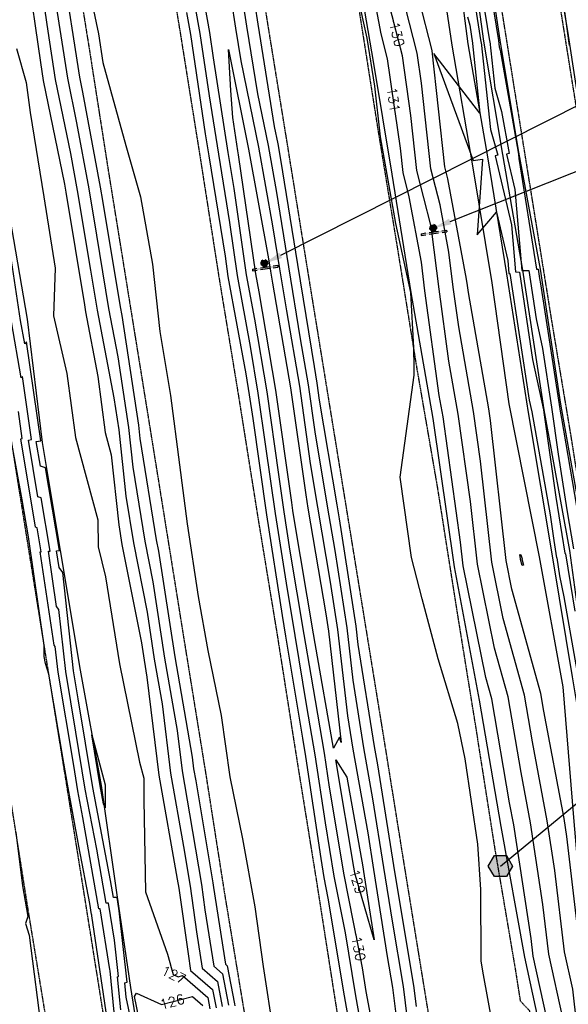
# Model space of a CAD drawing. Header units: feet. Extents: x 351431 to 355879, y 310968 to 329728.
# Tile 175 of 254: x 353139 to 353364, y 323366 to 323771. Entities that reach past the tile are written whole.
import ezdxf

# ---------------------------------------------------------------- set-up
doc = ezdxf.new("R2010")
doc.units = ezdxf.units.FT
doc.header["$MEASUREMENT"] = 0
doc.linetypes.add('D25', pattern=[0.375, 0.25, -0.125])
for name, color, linetype in [('ELIF', 153, 'LINKFENCE'), ('ELTCH-EG1', 253, 'Continuous'), ('ELTCN-EG1', 251, 'Continuous'), ('ELTT', 3, 'Continuous'), ('ELYSP', 1, 'D25'), ('ELYSS', 2, 'Continuous'), ('ESFS', 153, 'Continuous'), ('ESGH', 1, 'Continuous'), ('ESMask', 155, 'Continuous'), ('ETFS', 6, 'Continuous'), ('ETGH', 4, 'Continuous'), ('ETTC', 252, 'Continuous')]:
    doc.layers.add(name, color=color, linetype=linetype)
doc.styles.add('L80', font='simplex', dxfattribs={"height": 4})
doc.styles.add('ROMANSM', font='romansm.shx')
doc.linetypes.add('LINKFENCE', pattern='A,0.25,-0.08,0.25,-0.08,["X",ROMANSM,S=0.08,R=0,X=-0.004,Y=-0.04],-0.12', length=0.78)

# ---------------------------------------------------------------- blocks, each defined once
blk = doc.blocks.new('ESIPUBSIGN')
at = {"layer": 'ESMask'}
h = blk.add_hatch(color=256, dxfattribs=at)
edge = h.paths.add_edge_path()
edge.add_arc((0, 0), 0.03, 90, 450)
for p, q in [((-0.03, 0.1047), (-0.0447, 0.1047)), ((-0.0447, 0.1047), (-0.0447, 0.066)), ((-0.03, 0.1047), (-0.03, 0.066)), ((-0.0447, 0.0381), (-0.0447, -0.0393)), ((-0.03, 0.0381), (-0.03, -0.0393)), ((-0.0447, -0.0672), (-0.0447, -0.1059)), ((-0.03, -0.0672), (-0.03, -0.1059)), ((-0.03, -0.1059), (-0.0447, -0.1059))]:
    blk.add_line(p, q)
for start, end in [(144.23142, 216.35632), (17.97024, 107.04945), (253.53828, 340.78828)]:
    blk.add_arc((0, 0), 0.03, start, end)
blk.add_solid([(-0.0447, -0.1059), (-0.03, -0.1059), (-0.0447, 0.1047), (-0.03, 0.1047)], dxfattribs=at)
blk = doc.blocks.new('TH')
blk.add_hatch(color=256).paths.add_polyline_path([(-0.05, 0.0866), (0.05, 0.0866), (0.1, 0), (0.05, -0.0866), (-0.05, -0.0866), (-0.1, 0)])
for p, q in [((-0.1, 0), (-0.05, 0.0866)), ((-0.05, 0.0866), (0.05, 0.0866)), ((0.05, 0.0866), (0.1, 0)), ((-0.05, -0.0866), (-0.1, 0)), ((0.1, 0), (0.05, -0.0866)), ((0.05, -0.0866), (-0.05, -0.0866))]:
    blk.add_line(p, q)

msp = doc.modelspace()

# ---------------------------------------------------------------- linework, layer by layer
at = {"layer": 'ELIF', "flags": 128}
for points in [[(353110.38, 324938.63), (353116.29, 324908.37), (353124.28, 324863.08), (353132.33, 324822.08), (353140.36, 324777.81), (353148.44, 324735.08), (353158.31, 324683.93), (353166.9, 324634.57), (353175.42, 324589.05), (353183.44, 324543.69), (353192.55, 324493.76), (353199.73, 324456.14), (353210.29, 324398.49), (353217.04, 324361.44), (353226.23, 324312.11), (353234.53, 324268.15), (353241.15, 324225.34), (353250.32, 324180.76), (353259.63, 324130.26), (353267.41, 324088.16), (353275.97, 324041.83), (353285.13, 323992.61), (353293.43, 323942.5), (353298.47, 323919.12), (353307.06, 323865.8), (353316.3, 323813.4), (353323.15, 323760.62), (353331.15, 323714.26), (353338.94, 323666.21), (353347.86, 323609.35), (353358.01, 323548.78), (353365.87, 323500.71), (353375.13, 323445.75), (353383.15, 323398.35), (353390.57, 323350.68), (353399.52, 323296.79), (353407.61, 323240.76), (353415.09, 323201.77), (353423.17, 323148.1), (353431.96, 323094.65), (353441.3, 323036.84), (353447.07, 323002.32), (353456.63, 322939.16), (353464.01, 322890.13), (353471.35, 322834.46), (353477.53, 322784.54), (353483.18, 322731.36), (353489.82, 322668.48), (353495, 322612.99), (353499.66, 322561.14), (353503.94, 322504.73), (353505.62, 322487.81), (353509.39, 322437.08), (353512.9, 322397.33)], [(353121.75, 323766.82), (353126.41, 323742.52), (353134.12, 323693.94), (353142.12, 323647.61), (353148.29, 323597.01), (353155.65, 323552.65), (353163.82, 323503.51), (353172.46, 323456.09), (353178.9, 323411.27), (353184.56, 323373.24), (353189.69, 323340.55), (353197.46, 323294.82), (353203.99, 323250.92), (353212.34, 323198.68), (353221.4, 323142.51), (353228.75, 323095.67), (353236.44, 323050.03), (353243.6, 323002.4), (353244.07, 322997.81), (353251.52, 322954.62), (353260.63, 322896.99), (353269.28, 322846.31), (353278.07, 322790.46), (353282.13, 322748.45)]]:
    msp.add_lwpolyline(points, dxfattribs=at)
at = {"layer": 'ELTCH-EG1', "elevation": 130, "flags": 128}
for points in [[(353329.07, 323779.65), (353331.96, 323761.89), (353332.14, 323761.66), (353334.15, 323742.44), (353336.94, 323732.87), (353339.99, 323715.59), (353338.98, 323715.42), (353342.41, 323700.87), (353345.25, 323667.62), (353348.08, 323667.54), (353351.08, 323647.71), (353353.68, 323635.6), (353357.41, 323611.46), (353360.14, 323592.19), (353363.78, 323569.4), (353366.54, 323553.27)], [(353175.97, 323353.92), (353171.57, 323383.38), (353168.69, 323402.66), (353168.61, 323403.17), (353168.6, 323403.17), (353167.81, 323407.69), (353163.28, 323431.17), (353158.71, 323456.71), (353157.2, 323465.38), (353151.03, 323501.85), (353149.66, 323506.27), (353149.06, 323509.11), (353149.13, 323513.62), (353142.64, 323558.3), (353140.08, 323573.43), (353135.74, 323597.4)], [(353137.49, 323437.02), (353140.22, 323415.01), (353142.41, 323402.32), (353141.46, 323399.52), (353142.99, 323394.74), (353148.28, 323353.04)]]:
    msp.add_lwpolyline(points, dxfattribs=at)
at = {"layer": 'ELTCN-EG1', "flags": 128}
for points, elevation in [([(353364.86, 323760.05), (353364.01, 323765.86), (353363.99, 323765.99), (353356.46, 323820.26)], 131), ([(353328.37, 323806.75), (353335.65, 323762.1), (353335.67, 323762.07), (353335.95, 323759.42), (353336.33, 323758.1), (353343.75, 323716.13), (353343.7, 323716.12), (353343.86, 323715.43), (353344.03, 323713.53), (353351.3, 323668.11), (353351.92, 323668.09), (353352.48, 323664.39), (353352.97, 323662.12), (353360.63, 323612.57), (353361.01, 323609.91), (353361.51, 323606.77), (353370.39, 323554.81)], 131), ([(353325.14, 323782.54), (353328.37, 323761.55), (353328.6, 323761.25), (353332.34, 323725.47), (353335.42, 323714.92), (353334.26, 323714.72), (353340.95, 323686.31), (353342.6, 323667.03), (353344.24, 323666.98), (353349.68, 323631.03), (353354.11, 323610.37), (353354.47, 323608.35), (353359.27, 323574.47), (353362.93, 323551.54), (353363.24, 323551.29), (353366.98, 323527.66)], 129), ([(353323, 323771.83), (353323.85, 323768.31), (353324.98, 323760.95), (353325.06, 323760.84), (353328.06, 323732.17), (353309.1, 323756.74), (353325.21, 323712.78), (353329.11, 323713.31), (353326.92, 323682.32), (353334.83, 323691.57), (353339.49, 323671.75), (353339.94, 323666.44), (353340.4, 323666.42), (353348.28, 323614.36), (353349.3, 323609.59), (353356.91, 323567.26), (353358.4, 323556.75), (353359.54, 323549.63), (353359.63, 323549.56), (353360.79, 323542.22), (353362.45, 323533.56), (353368.28, 323501)], 128), ([(353137.67, 323758.79), (353141.64, 323744.86), (353143.39, 323732.47), (353148.95, 323697.88)], 127), ([(353259.71, 323518.44), (353251.79, 323565.63), (353251.27, 323569.04), (353250.79, 323572.31), (353244.18, 323618.42), (353237.36, 323658.85), (353236.01, 323666.25), (353228.93, 323715.16), (353228.67, 323716.75), (353226.53, 323730.45), (353225.8, 323741.45), (353224.76, 323758.41), (353233.07, 323717.49), (353241.27, 323672.4), (353242.1, 323667.32), (353242.89, 323662.4), (353250.32, 323619.46), (353256.52, 323575.47), (353257.44, 323569.98), (353264.71, 323526.65), (353265.82, 323519.52), (353271.07, 323473.76), (353270.39, 323475.96), (353267.86, 323471.5), (353260.38, 323514.41), (353259.71, 323518.44)], 129), ([(353185.68, 323355.65), (353182.84, 323369.28), (353182.24, 323375.13), (353183.2, 323375.36), (353179.95, 323404.67), (353179.06, 323410.18), (353177.56, 323410.21), (353176.35, 323417.1), (353169.06, 323455.32), (353163.04, 323491.72), (353161.1, 323503.24), (353156.75, 323543.6), (353155.22, 323545.63), (353154.18, 323552.55), (353155.4, 323552.7), (353149.58, 323586.53), (353147.53, 323587.24), (353145.85, 323597.44), (353147.73, 323597.73), (353141.85, 323638.36), (353141.1, 323637.51), (353139.42, 323647.14), (353134.46, 323679.89)], 127), ([(353180.58, 323364.05), (353179.19, 323377.6), (353179.68, 323377.72), (353178.02, 323392.66), (353175.58, 323407.84), (353174.57, 323407.87), (353170.69, 323430.05), (353166, 323454.62), (353162.13, 323478.02), (353157.94, 323502.94), (353155.19, 323528.41), (353154.23, 323529.68), (353150.84, 323552.32), (353151.63, 323552.42), (353147.88, 323574.25), (353146.55, 323574.71), (353142.71, 323597.98), (353143.91, 323598.16), (353140.17, 323624.02), (353139.69, 323623.48), (353135.66, 323646.49)], 128), ([(353178.32, 323358.83), (353176.14, 323380.08), (353176.15, 323380.08), (353176.09, 323380.66), (353172.1, 323405.51), (353171.59, 323405.52), (353165.02, 323443), (353162.94, 323453.92), (353161.22, 323464.32), (353154.78, 323502.63), (353153.64, 323513.21), (353153.24, 323513.74), (353147.51, 323552.09), (353147.86, 323552.13), (353146.17, 323561.97), (353145.57, 323562.17), (353139.58, 323598.52), (353140.09, 323598.6), (353138.49, 323609.68)], 129), ([(353344.5, 323550.94), (353344.9, 323550.86), (353345.36, 323549.25), (353345.28, 323549.18), (353345.95, 323546.57), (353345.44, 323546.45), (353344.74, 323548.95), (353344.7, 323549.18), (353344.5, 323550.94)], 127), ([(353168.66, 323476.95), (353174.19, 323456.4), (353174.21, 323447.01), (353173.53, 323448.62), (353172.12, 323456.02), (353168.66, 323476.95)], 126)]:
    msp.add_lwpolyline(points, dxfattribs=dict(at, elevation=elevation))
at = {"layer": 'ELTT', "flags": 128}
for points in [[(353199.73, 324456.14), (353205.33, 324409.59), (353212.59, 324361.05), (353224.55, 324316.25), (353244.83, 324193.79), (353256.45, 324136.93), (353261.92, 324087.24), (353267.97, 324039.53), (353280, 323995.05), (353285.51, 323943.39), (353291.17, 323926.12), (353301.35, 323859.23), (353308.86, 323811.48), (353316.49, 323760.16), (353324.9, 323711.34), (353332.96, 323662.51), (353339.91, 323612.87), (353352.41, 323549.98), (353362.03, 323496.64), (353366.43, 323443.01), (353371.18, 323388.93), (353382.15, 323347.28)], [(353199.73, 324456.14), (353217.27, 324398.5), (353226.32, 324347.37), (353237.89, 324312.15), (353242.41, 324267.3), (353250.24, 324223.65), (353260.14, 324179.88), (353259.63, 324130.26), (353276.44, 324087.64), (353281.88, 324043.27), (353291.75, 323997.3), (353301.54, 323947.14), (353305.45, 323918.36), (353313.7, 323868.5), (353322.42, 323813.78), (353329.52, 323761.76), (353337.36, 323715.21), (353345.59, 323667.69), (353354.35, 323610.41), (353364.8, 323552.58), (353371.82, 323501.43), (353380.26, 323445.04), (353389.02, 323400.58), (353396.93, 323350.94)]]:
    msp.add_lwpolyline(points, dxfattribs=at)
at = {"layer": 'ELYSP', "flags": 128}
for points in [[(351862.52, 329554.66), (351868.48, 329538.31), (351869.42, 329535.95), (351870.63, 329533.34), (351871.84, 329531.02), (351898.68, 329481.43), (351924.63, 329434.28), (351928.34, 329428.36), (351931.88, 329424.34), (351933, 329422.54), (351952.19, 329389.41), (351978.48, 329342.28), (352004.81, 329294.75), (352030.84, 329247.33), (352060.63, 329194.08), (352086.79, 329146.62), (352116.65, 329092.67), (352140.95, 329048.32), (352164.81, 329004.89), (352188.15, 328962.14), (352212.85, 328916.49), (352228.2, 328887.95), (352236.33, 328872.41), (352258.49, 328829.36), (352280.54, 328783.38), (352290.03, 328762.79), (352309.71, 328719.23), (352329.72, 328673.69), (352349.1, 328626.81), (352367.07, 328581.15), (352373.57, 328564.01), (352390.32, 328517.88), (352406.22, 328471.17), (352421.7, 328424.27), (352436.86, 328376.11), (352450.25, 328329.8), (352462.61, 328281.12), (352475.09, 328231.87), (352486.25, 328185.11), (352496.74, 328135.09), (352505.62, 328086.27), (352514.54, 328033.94), (352521.76, 327989.77), (352531.3, 327933.73), (352538.7, 327889.39), (352547.72, 327833.41), (352554.93, 327789.91), (352563.81, 327734.73), (352571.11, 327689.55), (352579.84, 327635.26), (352587.38, 327589.57), (352596.28, 327533.25), (352603.29, 327489.34), (352612.56, 327432.99), (352619.66, 327389.61), (352628.79, 327333.57), (352636.36, 327289.78), (352645.14, 327234.58), (352652.62, 327189.46), (352661.63, 327134.08), (352668.69, 327089.35), (352675.89, 327044.48), (352682.73, 327000.59), (352686.56, 326976.32), (352694.26, 326927.21), (352698.66, 326895.64), (352706.97, 326847.16), (352714.25, 326799.55), (352722.48, 326747.2), (352729.75, 326701.34), (352737.97, 326649.53), (352746.56, 326595.61), (352754.07, 326548.63), (352762.09, 326498.76), (352770.28, 326448.66), (352778.28, 326399.02), (352786.42, 326348.21), (352794.41, 326298.89), (352802.47, 326248.63), (352810.51, 326199.31), (352818.65, 326148.92), (352826.64, 326099.4), (352835.05, 326048.43), (352843, 325999.3), (352851.33, 325946.41), (352858.97, 325899.03), (352867.02, 325848.86), (352874.94, 325799.46), (352883.36, 325747.23), (352891.16, 325699.21), (352899.48, 325647.1), (352907.27, 325599.21), (352915.42, 325548.05), (352923.22, 325499.12), (352931.65, 325447.72), (352940.42, 325398.62), (352949.15, 325347.91), (352957.47, 325299.11), (352966.11, 325246.23), (352973.26, 325199.22), (352981.71, 325147.47), (352989.51, 325099.49), (352994.9, 325068.59), (353000.4, 325032.81), (353006.91, 324993.6), (353012.12, 324957.22), (353021.58, 324898.88), (353029.63, 324849.76), (353037.69, 324799.9), (353045.8, 324751.02), (353054.11, 324701.43), (353062.02, 324652.29), (353070.04, 324602.96), (353077.96, 324553.87), (353085.91, 324505.09), (353094.14, 324454.84), (353102.2, 324406.14), (353110.06, 324356.36), (353118.02, 324307.22), (353125.92, 324257.7), (353133.91, 324207.71), (353141.65, 324159.13), (353149.64, 324109.53), (353157.86, 324060.15), (353165.85, 324010.86), (353173.75, 323961.19), (353181.54, 323912.02), (353189.31, 323862.86), (353197.18, 323812.79), (353205.17, 323763.84), (353213.16, 323713.91), (353220.85, 323664.89), (353228.93, 323615.88), (353236.82, 323566.31), (353244.93, 323517.07), (353252.73, 323467.46), (353260.77, 323417.72), (353268.41, 323368.86), (353276.49, 323319.6), (353284.34, 323270.41), (353292.33, 323221.36), (353299.99, 323171.68), (353307.93, 323122.47), (353316.1, 323072.76), (353323.86, 323023.29), (353332.53, 322971.2), (353340.22, 322922.22), (353347.13, 322874.57), (353353.74, 322823.54), (353359.62, 322773.77), (353365.17, 322724.35), (353370.3, 322674.05), (353375.32, 322625.03), (353379.87, 322575.18), (353384.18, 322525.33), (353387.85, 322475.76), (353391.39, 322426.12), (353394.47, 322376.08), (353397.29, 322326.88), (353399.17, 322276.61), (353401.08, 322227.34), (353402.1, 322175.29), (353403.06, 322127.63), (353403.66, 322075.2), (353403.64, 322026.39), (353403.67, 321975.84), (353403.97, 321926.36), (353403.89, 321875.83), (353404, 321870.12), (353405.85, 321868.24), (353409.01, 321827.04), (353412.79, 321812.81), (353417.65, 321807.44), (353422.66, 321811.83), (353426.67, 321827.75), (353429.86, 321842.46), (353429.64, 321876.49), (353429.54, 321926.15), (353429.75, 321976.4), (353429.79, 322027.56), (353429.97, 322076.64), (353429.72, 322128.27), (353429.25, 322177.1), (353428.85, 322227.79), (353428.22, 322277.97), (353427.15, 322328.04), (353425.56, 322378.43), (353423.62, 322427.85), (353421.45, 322478.53), (353418.44, 322525.97), (353414.47, 322578.5), (353410.55, 322629.29), (353406.58, 322678.66), (353401.12, 322728.54), (353395.2, 322777.93), (353389.23, 322827.82), (353382.69, 322878.03), (353375.18, 322928.17), (353367.76, 322976.62), (353359.81, 323029.14), (353352.32, 323077.72), (353344.64, 323128.12), (353336.86, 323177.53), (353329.17, 323226.11), (353321.25, 323275.45), (353313.08, 323325.09), (353304.98, 323374.58), (353296.9, 323424.28), (353289.12, 323472.69), (353281.01, 323522.56), (353272.96, 323571.98), (353264.82, 323621.91), (353256.83, 323670.94), (353248.87, 323720.32), (353240.85, 323769.6), (353233.06, 323818.82), (353224.88, 323868.78), (353216.97, 323917.79), (353209, 323967.62), (353201.01, 324016.34), (353192.87, 324065.93), (353184.88, 324115.09), (353176.89, 324164.41), (353168.84, 324213.83), (353160.97, 324263.08), (353152.94, 324312.58), (353144.91, 324361.58), (353136.98, 324411.25), (353129.01, 324459.9), (353120.97, 324509.72), (353111.8, 324559.29), (353103.71, 324608.2), (353096.64, 324657.7), (353088.4, 324707.05), (353080.52, 324756.9), (353072.54, 324806.18), (353064.63, 324854.91), (353056.29, 324905.17), (353046.88, 324963), (353040.5, 325001.65), (353034.51, 325038.43), (353032.08, 325056.91), (353025.4, 325088.03), (353026.74, 325090.76), (353025.08, 325099.84), (353017.26, 325149.09), (353009.07, 325199.67), (353001.18, 325249.31), (352992.9, 325300.49), (352985.13, 325349.2), (352977.11, 325399.98), (352969.08, 325449.2), (352960.89, 325500.26), (352953.27, 325549.21), (352944.97, 325600.34), (352937.08, 325649), (352928.75, 325700.88), (352920.89, 325749.35), (352912.73, 325800.14), (352904.9, 325849.4), (352896.71, 325900.39), (352888.84, 325949.1), (352880.4, 326000.29), (352872.64, 326049.08), (352864.39, 326099.28), (352856.34, 326149.02), (352848.26, 326199.2), (352840.19, 326249.08), (352832.22, 326298.89), (352824.01, 326349.18), (352815.93, 326399.61), (352807.57, 326449.38), (352799.67, 326499.18), (352791.56, 326549.6), (352782.84, 326599.22), (352774.42, 326655.56), (352766.72, 326704.51), (352759.08, 326752.71), (352751.12, 326803.37), (352743.48, 326851.72), (352736.98, 326891.46), (352731.78, 326926.57), (352723.7, 326979.14), (352719.25, 327005.2), (352712.08, 327050.01), (352704.85, 327094.46), (352697.35, 327139.97), (352688.23, 327195.49), (352680.89, 327240.25), (352672.13, 327294.7), (352664.68, 327340.33), (352655.67, 327395.92), (352648.53, 327439.83), (352639.52, 327495.27), (352632.47, 327539.74), (352623.57, 327595.47), (352616.32, 327639.82), (352607.25, 327696.56), (352600.2, 327740.15), (352591.08, 327795.89), (352583.74, 327839.91), (352574.34, 327896.71), (352567.07, 327939.86), (352557.56, 327996.32), (352550.22, 328040.19), (352541.44, 328091.31), (352531.4, 328143.34), (352531.45, 328143.34), (352520.62, 328192.63), (352509.03, 328240.63), (352496.55, 328290.59), (352483.55, 328339.04), (352470.58, 328386.05), (352455.86, 328435.02), (352438.97, 328481.36), (352424.2, 328530.36), (352407.62, 328575.42), (352400.09, 328594.71), (352382.61, 328639.43), (352363.23, 328687.59), (352344.26, 328731.71), (352323.27, 328778.58), (352313.92, 328797.66), (352289.67, 328845.52), (352266.59, 328888.4), (352258.52, 328902.89), (352241.23, 328932.66), (352222.63, 328964.17), (352215.23, 328975.86), (352188.32, 329018), (352161.34, 329060.22), (352134.23, 329102.69), (352100.69, 329155.16), (352074.93, 329201.67), (352045.48, 329255.23), (352019.65, 329301.99), (351992.93, 329350.38), (351967.17, 329397.28), (351942.01, 329443.17), (351916.49, 329489.9), (351902.82, 329514.6), (351891.6, 329531.22), (351884.34, 329540.62), (351870.15, 329558.58, 1.1946), (351862.45, 329554.85)], [(353068.78, 325081.2), (353059.79, 325130.82), (353054.34, 325155.7), (353050.44, 325180.1), (353042.67, 325229.05), (353034.75, 325278.39), (353026.9, 325327.68), (353018.78, 325377.2), (353010.76, 325426.96), (353002.8, 325475.92), (353002.27, 325480.56), (353003.09, 325490.02), (352999.17, 325526.21), (352995.92, 325576.57), (352992.11, 325626.32), (352988.61, 325676.13), (352985.03, 325726.54), (352981.58, 325776.61), (352978.35, 325826.48), (352975.51, 325876.67), (352973.38, 325926.93), (352972.55, 325977.71), (352973.45, 326028.64), (352976.27, 326079.44), (352980.56, 326131.21), (352986.11, 326182.56), (352992.85, 326233.84), (352998.89, 326285.84), (353001.66, 326310.07), (353003.03, 326310.18), (353003.26, 326292.83), (353003.37, 326281.97), (353001.14, 326233.1), (352999.43, 326189.08), (352997.03, 326142.19), (352994.25, 326087.03), (352993.07, 326061.77), (352992.64, 326051.58), (352992.11, 326037.31), (352991.6, 326021.32), (352991.39, 326013.91), (352991.22, 326006.55), (352991.1, 325999.01), (352991.03, 325991.05), (352991.02, 325986.83), (352991.04, 325978.9), (352991.11, 325971.5), (352991.23, 325964.39), (352991.4, 325957.34), (352991.97, 325938.45), (352992.25, 325931.14), (352992.61, 325923.15), (352993.36, 325908.17), (352993.86, 325899.19), (352997.17, 325850.58), (353000.97, 325801.36), (353004.35, 325753.19), (353007.68, 325705.72), (353010.79, 325657.89), (353014.16, 325608.78), (353017.99, 325560.75), (353020.5, 325533.13, 0.019742), (353041.98, 325394.4), (353050.75, 325346.25), (353059.79, 325297.37), (353068.79, 325249.36), (353077.56, 325201.69), (353086.07, 325149.74), (353088.55, 325129.46), (353092.31, 325102.76), (353096.48, 325085), (353104.39, 325048.38), (353109.53, 325018.68), (353116.21, 324982.77), (353123.93, 324941.8), (353129.71, 324892.6), (353132.8, 324872.3), (353134.34, 324872.41), (353136.09, 324863.13), (353147.48, 324817.06), (353152.51, 324795.67), (353161.67, 324747.67), (353170, 324702.8), (353178.77, 324656.31), (353187.4, 324609.65), (353195.85, 324563.27), (353205.07, 324513.34), (353214.27, 324462.79), (353223.23, 324413.12), (353232.99, 324360.56), (353250.73, 324265.13), (353259.17, 324218.85), (353268.13, 324171.77), (353276.65, 324124.79), (353285.47, 324077.76), (353293.95, 324031.48), (353302.49, 323984.28), (353310.47, 323936.95), (353318.29, 323888.82), (353325.95, 323841.56), (353334.12, 323792.31), (353341.76, 323744.49), (353349.73, 323695.02), (353357.43, 323647.08), (353365.4, 323599.43), (353373.15, 323550.72), (353381.2, 323501.59), (353388.84, 323454.49), (353399.2, 323390.87), (353410.28, 323322.51), (353417.6, 323276.23), (353425.14, 323230.22), (353432.57, 323183.84), (353440.2, 323137.07), (353448.12, 323088.05), (353455.71, 323041.02), (353463.12, 322993.83), (353470.96, 322944.85), (353478.27, 322897.22), (353484.98, 322850.84), (353491.09, 322801.36), (353496.36, 322753.95), (353501.83, 322704.77), (353506.3, 322657.8), (353510.57, 322609.66), (353514.32, 322562.73), (353517.81, 322514.83), (353520.96, 322466.74), (353523.51, 322418.8), (353525.99, 322369.56), (353527.84, 322321.58), (353528.76, 322269.65), (353528.65, 322264.45), (353528.47, 322260.28), (353528.47, 322257.33), (353527.09, 322256.26), (353523.97, 322256.26), (353517.57, 322284.24), (353507.9, 322334.86), (353500.43, 322385.89), (353491.89, 322434.59), (353488.54, 322458.93), (353485.4, 322482.66), (353479.36, 322532.79), (353473.51, 322583.14), (353467.03, 322633.57), (353461.38, 322683.92), (353455.52, 322734.27), (353449.09, 322784.68), (353442.31, 322834.79), (353435.57, 322884.94), (353427.88, 322934.95), (353419.42, 322984.86), (353410.46, 323034.56), (353401.35, 323086.61), (353392.2, 323135.54), (353383.33, 323184.95), (353373.87, 323234.02), (353364.31, 323283.05), (353354.41, 323331.93), (353348.5, 323363.57), (353344.76, 323367.5), (353342.65, 323380.92), (353334.29, 323430.04), (353326.53, 323479.39), (353318.55, 323528.73), (353310.72, 323578.35), (353302.19, 323627.72), (353294.27, 323676.82), (353286.12, 323726.37), (353278.35, 323775.69), (353270.58, 323825.27), (353262.48, 323874.41), (353254.51, 323923.75), (353246.53, 323972.83), (353238.74, 324022.49), (353230.63, 324071.67), (353222.6, 324121.3), (353214.67, 324170.3), (353206.62, 324219.71), (353198.6, 324269.29), (353190.62, 324318.34), (353182.5, 324367.93), (353174.3, 324417.22), (353165.9, 324466.71), (353157.98, 324515.64), (353150.25, 324564.91), (353142.21, 324614.87), (353134.71, 324663.85), (353126.9, 324713.6), (353119.01, 324762.71), (353110.65, 324812.5), (353103.09, 324861.78), (353094.88, 324911.03), (353086.02, 324968.36), (353081.67, 324997.73), (353073.97, 325043.93), (353068.78, 325081.2)], [(353545.65, 323400.29), (353505.1, 323393.84), (353473.86, 323388.85), (353448.2, 323384.88), (353443.58, 323384.16), (353441.87, 323383.93), (353433, 323383.71), (353428.19, 323386.88), (353422.88, 323395.03), (353412.6, 323457.73), (353404.87, 323505.22), (353396.95, 323553.85), (353389.3, 323602.93), (353381.33, 323650.15), (353373.49, 323698.69), (353365.62, 323747.43), (353357.89, 323795.86), (353349.76, 323845.2), (353342.04, 323892.81), (353334.32, 323940.21), (353326.11, 323988.22), (353317.87, 324035.32), (353309.12, 324082.16), (353300.51, 324128.42), (353291.68, 324176.45), (353283.02, 324222.74), (353274.27, 324268.67, -0.336737), (353316.23, 324305.4), (353324.78, 324305.57), (353372.2, 324306.01), (353419, 324306.14), (353465.14, 324305.84), (353510.49, 324304.66), (353552.66, 324305.15), (353599.16, 324300.12), (353599.64, 324300.13), (353635.15, 324289.34), (353663.16, 324271.76), (353707.72, 324231.26)]]:
    msp.add_lwpolyline(points, format="xyb", dxfattribs=at)
for points in [[(352984.21, 324894.24), (352992.52, 324843.71), (353000.45, 324794.7), (353008.54, 324745.37), (353016.78, 324695.86), (353024.83, 324646.53), (353032.83, 324597.26), (353040.9, 324547.4), (353048.98, 324498.35), (353057.05, 324449.37), (353065.11, 324399.81), (353073.08, 324350.47), (353080.87, 324301.15), (353088.82, 324251.58), (353096.66, 324202.37), (353104.52, 324153.36), (353112.56, 324104.05), (353120.32, 324054.79), (353128.53, 324004.88), (353136.12, 323955.53), (353144.11, 323906.01), (353151.85, 323856.49), (353159.79, 323807.19), (353167.71, 323757.88), (353175.4, 323708.71), (353183.41, 323659.29), (353191.43, 323609.73), (353199.33, 323560.72), (353207.21, 323511.65), (353215.3, 323461.83), (353223.03, 323412.47), (353231.18, 323363.28), (353239.08, 323313.56), (353246.97, 323264.24), (353254.78, 323214.9), (353262.77, 323165.39), (353270.77, 323116.16), (353278.65, 323066.75), (353286.53, 323017.6), (353287.39, 323010.17), (353286.96, 322964.83), (353289.74, 322915.05), (353293.09, 322865.36), (353294.22, 322815.85), (353295.51, 322766.33), (353297.43, 322717), (353299.01, 322667.59), (353300.37, 322618.43), (353301.75, 322569.21), (353303.58, 322520.04), (353304.54, 322470.94), (353305.74, 322422.17), (353305.56, 322388.55), (353305.06, 322388.54), (353299.28, 322387.59), (353297.35, 322389.85), (353294.18, 322443.37), (353290.91, 322495.83), (353287.45, 322546.86), (353282.98, 322598.95), (353278.21, 322649.69), (353273.37, 322699.14), (353267.41, 322750.32), (353261.16, 322800.27), (353254.24, 322851.15), (353246.93, 322901.67), (353239.23, 322951.31), (353231.45, 323000.74), (353223.11, 323052.85), (353214.76, 323104.49), (353206.63, 323155.75), (353198.47, 323206.33), (353191.34, 323255.07), (353187.17, 323283.02), (353190.78, 323284.64), (353185.17, 323304.72), (353180.19, 323320.31), (353174.53, 323355.44), (353166.34, 323406.76), (353158.17, 323457.72), (353149.84, 323509.21), (353141.34, 323562.21), (353133.19, 323613.4), (353124.76, 323665.19), (353116.29, 323717.16), (353108.1, 323768.67), (353099.98, 323819.82), (353091.82, 323871.3), (353083.14, 323925.24), (353074.41, 323979.03), (353066.06, 324031.83), (353057.75, 324083.35), (353049.19, 324136.92), (353040.61, 324189.48), (353031.78, 324241.31), (353024.64, 324289.83), (353016.5, 324341.11), (353008.44, 324391.52), (353000.27, 324442.06), (352991.66, 324494.86), (352983.32, 324545.65), (352974.72, 324598.45), (352966.55, 324649.57), (352957.79, 324704.09), (352948.99, 324759.74), (352940.87, 324812.43), (352935.12, 324849.1), (352934.31, 324859.22), (352933.8, 324871.86), (352932.07, 324889.05), (352925.95, 324916.75), (352922.15, 324940.49), (352916.03, 324979.33), (352909.12, 325019.99), (352901.28, 325070), (352892.97, 325122.86), (352884.56, 325175.29), (352876.23, 325226.6), (352868.01, 325279.24), (352858.95, 325330.37), (352846.81, 325400.48), (352838.11, 325454.47), (352829.09, 325509.39), (352820.44, 325561.85), (352812.42, 325613.94), (352805.56, 325665.83), (352800.29, 325713.74), (352797.31, 325761.29), (352791.48, 325854.23), (352786.83, 325905.82), (352780.9, 325959.93), (352778.48, 325980.88), (352777.45, 325991.16), (352777.56, 325995.61), (352778.61, 325998.74), (352780.86, 325999.62), (352784.24, 325998.78), (352797.22, 325949.41), (352806.48, 325899.94), (352815.96, 325850.93), (352824.47, 325801.87), (352832.78, 325752.64), (352841.47, 325703.34), (352850, 325653.98), (352858.54, 325604.91), (352867.2, 325555.64), (352876.16, 325506.56), (352885.42, 325456.49), (352893.87, 325407.59), (352902.48, 325358.35), (352913.41, 325309.51), (352921.77, 325259.53), (352930.62, 325210.85), (352939.01, 325161.57), (352947.12, 325112.25), (352950.73, 325092.7), (352956.24, 325063.14), (352962.32, 325026.93), (352967.87, 324988.97), (352974.51, 324950.14), (352984.21, 324894.24)], [(353089.33, 323019.73), (353134.96, 323019.97), (353143.92, 323019.95), (353143.91, 323020.97), (353143.85, 323021.93), (353149.47, 323022.11), (353152.3, 323022.64), (353155.26, 323023.27), (353156.96, 323023.67), (353158.75, 323024.13), (353160.57, 323024.64), (353162.38, 323025.2), (353164.14, 323025.8), (353165.79, 323026.46), (353167.29, 323027.16), (353170.27, 323028.72), (353171.67, 323029.5), (353173.01, 323030.3), (353174.31, 323031.11), (353175.56, 323031.96), (353176.77, 323032.84), (353177.95, 323033.77), (353179.1, 323034.77), (353180.23, 323035.83), (353181.33, 323036.96), (353182.42, 323038.19), (353183.49, 323039.51), (353184.68, 323041.09), (353185.76, 323042.66), (353186.73, 323044.21), (353187.62, 323045.77), (353188.44, 323047.32), (353189.19, 323048.9), (353189.88, 323050.49), (353190.55, 323052.11), (353191.18, 323053.76), (353192.42, 323057.21), (353193.69, 323060.9), (353194.05, 323062.06), (353194.36, 323063.33), (353194.63, 323064.67), (353194.85, 323066.04), (353195.04, 323067.41), (353195.32, 323070.03), (353195.49, 323072.24), (353195.6, 323074.34), (353191.59, 323100.15), (353183.43, 323151.43), (353175.28, 323201.61), (353167.24, 323251.27), (353159.4, 323300.76), (353151.26, 323352.15), (353142.92, 323402.79), (353134.78, 323454.14), (353126.34, 323505.51), (353117.61, 323558.08), (353109.45, 323609.4), (353101.09, 323661.13), (353098.33, 323677.82), (353097.06, 323679.61), (353095.66, 323681.47), (353093.94, 323683.63), (353093, 323684.74), (353092.03, 323685.83), (353091.04, 323686.86), (353090.05, 323687.8), (353089.08, 323688.63), (353086.87, 323690.35), (353084.74, 323691.9), (353083.68, 323692.61), (353082.61, 323693.28), (353081.53, 323693.92), (353080.43, 323694.51), (353079.29, 323695.07), (353078.11, 323695.59), (353076.88, 323696.07), (353075.58, 323696.52), (353074.22, 323696.93), (353072.91, 323697.29), (353071.63, 323697.59), (353070.39, 323697.84), (353069.16, 323698.04), (353067.95, 323698.19), (353066.75, 323698.29), (353065.55, 323698.34), (353064.35, 323698.33), (353063.13, 323698.26), (353061.9, 323698.14), (353060.64, 323697.97), (353059.36, 323697.74), (353058.03, 323697.45), (353057.27, 323697.2), (353056.52, 323696.83), (353055.77, 323696.34), (353055.05, 323695.78), (353054.36, 323695.17), (353053.7, 323694.54), (353053.1, 323693.9), (353052.11, 323692.73), (353051.21, 323691.55), (353051.65, 323686.83), (353055.49, 323673.03), (353058.96, 323643.78), (353066.03, 323594.78), (353065.49, 323576.63), (353054.22, 323573.98), (353052.28, 323567.62), (353031.61, 323569.63)]]:
    msp.add_lwpolyline(points, dxfattribs=at)
at = {"layer": 'ELYSS', "flags": 128}
for points in [[(353279.17, 324270.28), (353282.77, 324230.56), (353291.35, 324185.66), (353302.54, 324138.08), (353309.75, 324093.3), (353318.29, 324048.83), (353326.47, 324002.52), (353334.04, 323953.94), (353338.01, 323924.05), (353346.11, 323871.01), (353354.97, 323820.03), (353363.96, 323765.85), (353371.16, 323719.44), (353379.33, 323669.64), (353388, 323617.45), (353398.59, 323557.79), (353407.2, 323507.33), (353414.8, 323450.24), (353421.52, 323411.34), (353429.67, 323395.14)], [(353289.71, 324043.95), (353297.29, 323998.37), (353307.03, 323947.92), (353311.67, 323920.1), (353319.74, 323868.15), (353328.15, 323815.7), (353336.24, 323762.13), (353343.94, 323716.16), (353352.81, 323668.22), (353361.15, 323612.74), (353371.35, 323555.19), (353377.5, 323502.91), (353386.67, 323446.11), (353394.8, 323401.2), (353403.72, 323351.72)], [(353238.28, 324036.16), (353246.17, 323987.85), (353255.27, 323938.21), (353258.85, 323908.83), (353267.7, 323856.53), (353275.55, 323803.67), (353284.22, 323753.48), (353291.91, 323707.18), (353299.65, 323658.52), (353308.69, 323606.79), (353317.54, 323545.95), (353327.79, 323491.23), (353336.62, 323439.28), (353346.37, 323385.62), (353356.19, 323340.13)]]:
    msp.add_lwpolyline(points, dxfattribs=at)
at = {"layer": 'ETFS', "linetype": 'ByBlock', "lineweight": -2}
msp.add_lwpolyline([(353315.81, 323687.73), (353466.41, 323747.48)], dxfattribs=at)
at = {"layer": 'ETFS'}
for points in [[(353316.28, 323686.57), (353308.84, 323684.96), (353315.35, 323688.89)], [(353246.81, 323672.72), (353239.55, 323670.46), (353245.68, 323674.95)]]:
    msp.add_solid(points, dxfattribs=at)
at = {"layer": 'ETGH', "linetype": 'ByBlock', "lineweight": -2}
msp.add_lwpolyline([(353336.49, 323423.05), (353519.08, 323573.38)], dxfattribs=at)

# ---------------------------------------------------------------- block references
at = {"layer": 'ESFS'}
for p, xscale, yscale, zscale, rotation in [((353308.84, 323684.96), 50.00000000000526, 50.00000000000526, 50.00000000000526, 98.17699008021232), ((353239.55, 323670.46), 50.00000000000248, 50.00000000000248, 50.00000000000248, 98.3205198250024)]:
    msp.add_blockref('ESIPUBSIGN', p, dxfattribs=dict(at, xscale=xscale, yscale=yscale, zscale=zscale, rotation=rotation))
at = {"layer": 'ESGH', "xscale": 50, "yscale": 50, "zscale": 50}
msp.add_blockref('TH', (353336.49, 323423.05), dxfattribs=at)

# ---------------------------------------------------------------- next in the draw order: texts
at = {"layer": 'ETTC', "char_height": 4, "attachment_point": 5, "style": 'L80', "bg_fill": 3, "box_fill_scale": 1.2, "bg_fill_color": 256}
for s, insert, rotation, bg_fill_transparency in [('{130}', (353293.97, 323764.56, 130), 284.2363, 302), ('{131}', (353292.54, 323737.75, 131), 278.1427, 307), ('{129}', (353277.72, 323416.64, 129), 286.2942, 347), ('{130}', (353278.22, 323389.16, 130), 281.085, 352), ('{127}', (353202.26, 323378.44, 127), 335.3578, 342), ('{126}', (353201.65, 323367.37, 126), 14.5213, 337)]:
    msp.add_mtext(s, dxfattribs=dict(at, insert=insert, rotation=rotation, bg_fill_transparency=bg_fill_transparency))

# ---------------------------------------------------------------- next in the draw order: linework, layer by layer
at = {"layer": 'ELTCH-EG1', "elevation": 130, "flags": 128}
for points in [[(353136.62, 323883.43), (353140.86, 323855.46), (353145.57, 323829.26), (353150.79, 323798.17), (353153.59, 323778.82), (353158.65, 323746.56), (353162.39, 323728.23), (353167.42, 323701.13), (353170.56, 323682.08), (353175.53, 323651.99), (353179.34, 323632.18), (353183.75, 323603.14), (353185.49, 323586.8), (353190.45, 323556.42), (353193.72, 323539.79), (353198.5, 323508.47), (353203.69, 323478.74), (353205.72, 323462.14), (353208.82, 323444.54), (353213.68, 323415.48), (353215.14, 323405.14), (353218.75, 323381.96), (353222.28, 323378.87), (353224.75, 323365.98)], [(353283.05, 323362.12), (353281.38, 323371.49), (353279.77, 323381.22), (353272.27, 323419.51), (353266.34, 323455.52), (353264.27, 323469.39), (353258.68, 323501.47), (353255.92, 323518.12), (353250.17, 323552.41), (353247.71, 323568.46), (353245.48, 323583.84), (353240.61, 323617.82), (353235.59, 323647.6), (353232.24, 323665.89), (353227.12, 323701.26), (353224.72, 323716.04), (353218.65, 323754.88), (353217.08, 323765.33), (353210.52, 323802.06)], [(353222.34, 323801.74), (353227.68, 323767.14), (353229.84, 323753.69), (353237.05, 323718.2), (353242.9, 323685.98), (353245.8, 323668.23), (353248.56, 323651), (353253.91, 323620.09), (353258.38, 323588.42), (353261.4, 323570.43), (353266.57, 323539.63), (353269.58, 323520.21), (353273.65, 323484.72), (353275.81, 323471.13), (353281.98, 323436.67), (353284.39, 323421.69), (353290, 323385.95), (353292.14, 323373.23), (353297.48, 323330.44)], [(353362.29, 323360), (353356.36, 323386.95), (353353.94, 323407.26), (353348.81, 323440.81), (353344.94, 323461.52), (353339.63, 323492.52), (353334.06, 323512.57), (353327.02, 323547.07), (353324.14, 323572.71), (353319.15, 323608.61), (353315.34, 323630.34), (353311.28, 323660), (353308.36, 323683.58), (353307.87, 323686.24), (353302.19, 323708.61), (353299.72, 323731.19), (353296.21, 323755.71), (353290.97, 323776.37)]]:
    msp.add_lwpolyline(points, dxfattribs=at)
at = {"layer": 'ELTCN-EG1', "flags": 128}
for points, elevation in [([(353135.93, 323854.48), (353143.46, 323812.6), (353145.98, 323797.62), (353150.57, 323765.94), (353153.68, 323746.09), (353159.89, 323715.62), (353162.7, 323700.46), (353168.08, 323667.79), (353170.8, 323651.32), (353177.74, 323615.27), (353179.72, 323602.19), (353182.63, 323574.96), (353185.76, 323555.79), (353191.37, 323527.28), (353194.3, 323508.01), (353197.5, 323489.71), (353200.99, 323461.24), (353206.3, 323431.08), (353209.03, 323414.77), (353211.66, 323396.09), (353213.99, 323381.1), (353220.27, 323375.6), (353222.22, 323365.45)], 129), ([(353162.97, 323805.03), (353171.36, 323764.77), (353173.25, 323752.97), (353182.59, 323718.97), (353188.67, 323697.84), (353193.59, 323670.26), (353196.55, 323642.55), (353200.99, 323616.23), (353204.62, 323587.83), (353207.85, 323563.61), (353212.3, 323533.79), (353216.29, 323511.6), (353221.78, 323484.82), (353225.32, 323459.67), (353230.51, 323434.19), (353235.62, 323406.37), (353239.05, 323381.81), (353243.27, 323354.13)], 132), ([(353358.43, 323347.42), (353349.92, 323386.09), (353349.06, 323393.3), (353341.92, 323439.95), (353340.24, 323448.96), (353332.91, 323491.79), (353330.5, 323500.44), (353321.13, 323546.37), (353320.04, 323556.09), (353312.89, 323607.52), (353311.36, 323616.24), (353305.46, 323659.26), (353304.01, 323671.05), (353299, 323697.88), (353296.48, 323707.82), (353295.38, 323717.85), (353290.13, 323754.58), (353287.55, 323764.75), (353280.01, 323804.74)], 131), ([(353374.69, 323344.5), (353370.02, 323385.16), (353369.25, 323388.68), (353363.7, 323435.19), (353362.58, 323442.53), (353354.35, 323486.65), (353353.09, 323493.98), (353341.18, 323536.82), (353338.81, 323548.48), (353332.34, 323605.97), (353331.67, 323610.78), (353323.31, 323658.55), (353322.9, 323661.49), (353322.58, 323664.08), (353314.88, 323705.23), (353313.62, 323710.2), (353308.4, 323757.86), (353308.39, 323757.98), (353297.82, 323799.62)], 128), ([(353141.94, 323791.69), (353147.54, 323753.06), (353148.71, 323745.62), (353157.39, 323703.01), (353157.99, 323699.79), (353165.6, 323653.51), (353166.07, 323650.65), (353171.18, 323624.07), (353174.2, 323601.05), (353176.68, 323591.96), (353179.76, 323563.11), (353181.06, 323555.15), (353189.01, 323514.77), (353190.11, 323507.54), (353191.31, 323500.68), (353196.25, 323460.35), (353203.78, 323417.62), (353204.37, 323414.05), (353208.17, 323387.04), (353209.23, 323380.24), (353218.27, 323372.33), (353219.69, 323364.91)], 128), ([(353156.62, 323791.7), (353163.63, 323747.03), (353164.89, 323740.84), (353172.14, 323701.81), (353173.04, 323696.36), (353180.27, 323652.66), (353180.95, 323649.09), (353187.77, 323604.09), (353188.36, 323598.65), (353195.15, 323557.05), (353196.08, 323552.3), (353202.7, 323508.93), (353209.88, 323467.77), (353210.46, 323463.03), (353211.34, 323458), (353218.34, 323416.2), (353218.62, 323414.2), (353223.51, 323382.82), (353224.28, 323382.14), (353227.28, 323366.51), (353227.34, 323365.72)], 131), ([(353281.17, 323346.64), (353276.9, 323370.64), (353272.78, 323395.59), (353268.21, 323418.91), (353264.59, 323440.86), (353260.43, 323468.74), (353256.98, 323488.53), (353252.14, 323517.79), (353248.55, 323539.19), (353244.14, 323567.88), (353240.17, 323595.37), (353237.04, 323617.21), (353233.81, 323636.36), (353228.47, 323665.54), (353225.31, 323687.35), (353220.78, 323715.34), (353217.03, 323739.29), (353213.17, 323764.9), (353209.09, 323787.82)], 131), ([(353228.96, 323789.25), (353232.24, 323767.95), (353236.7, 323740.19), (353241.03, 323718.9), (353244.54, 323699.57), (353249.5, 323669.14), (353254.24, 323639.6), (353257.51, 323620.71), (353260.24, 323601.37), (353265.36, 323570.89), (353268.43, 323552.61), (353273.34, 323520.9), (353275.81, 323499.38), (353280.21, 323471.64), (353283.98, 323450.64), (353288.51, 323422.51), (353291.96, 323400.47), (353296.49, 323373.61), (353299.69, 323347.93)], 131), ([(353369.52, 323343.28), (353366.16, 323372.58), (353362.81, 323387.82), (353358.82, 323421.23), (353355.69, 323441.67), (353349.64, 323474.08), (353346.36, 323493.25), (353337.62, 323524.7), (353332.91, 323547.78), (353328.24, 323589.34), (353325.41, 323609.69), (353319.33, 323644.44), (353317.09, 323660.74), (353315.31, 323675.13), (353311.69, 323694.51), (353307.91, 323709.4), (353304.06, 323744.52), (353302.3, 323756.85), (353294.4, 323787.99)], 129), ([(353334.8, 323349.22), (353329.56, 323378.4), (353328.55, 323383.96), (353328.48, 323413.42), (353327.22, 323432.12), (353322.01, 323467.03), (353318.92, 323481.57), (353310.89, 323508.1), (353304.38, 323532.74), (353300, 323549.78), (353295.34, 323582.76), (353301.04, 323624.57), (353301.07, 323628.04), (353300.87, 323635.9), (353299.65, 323658.52), (353293.49, 323686.94), (353287.28, 323722.53), (353284.93, 323743.31), (353281.71, 323763), (353277.82, 323781.02)], 132), ([(353279.29, 323331.16), (353272.41, 323369.79), (353265.78, 323409.95), (353264.14, 323418.32), (353262.85, 323426.2), (353256.58, 323468.09), (353255.28, 323475.59), (353248.36, 323517.47), (353246.93, 323525.97), (353240.58, 323567.3), (353234.86, 323606.9), (353233.47, 323616.6), (353232.03, 323625.11), (353224.69, 323665.18), (353223.5, 323673.45), (353216.84, 323714.63), (353215.42, 323723.71), (353209.27, 323764.46), (353207.65, 323773.57)], 132), ([(353235.57, 323776.76), (353236.8, 323768.77), (353243.56, 323726.7), (353245, 323719.61), (353246.18, 323713.16), (353253.2, 323670.05), (353259.92, 323628.2), (353261.11, 323621.34), (353262.1, 323614.32), (353269.32, 323571.35), (353270.29, 323565.59), (353277.1, 323521.6), (353277.96, 323514.05), (353284.62, 323472.15), (353285.97, 323464.61), (353292.62, 323423.34), (353293.93, 323414.98), (353300.83, 323373.99), (353301.9, 323365.43)], 132), ([(353148.95, 323697.88), (353153.55, 323668.59), (353152.93, 323648.96), (353158.46, 323625.36), (353161.91, 323599.08), (353171.12, 323565.27), (353171.27, 323554.11), (353174.22, 323541.79), (353180.04, 323506.07), (353188.21, 323465.73), (353189.97, 323459.19), (353189.98, 323450.1), (353190.78, 323412.55), (353199.72, 323386.87), (353202.14, 323378.5), (353204.12, 323377.59), (353205.97, 323378.07), (353216.27, 323369.06), (353217.17, 323364.38)], 127), ([(353279.99, 323422.71), (353280.28, 323420.87), (353284.68, 323392.83), (353276.69, 323420.17), (353268.85, 323466.74), (353273.38, 323459.55), (353279.99, 323422.71)], 129), ([(353188.9, 323356.28), (353186.13, 323369.56), (353187, 323370.94), (353197.26, 323366.24), (353209.99, 323369.53), (353214.27, 323365.79)], 126)]:
    msp.add_lwpolyline(points, dxfattribs=dict(at, elevation=elevation))
at = {"layer": 'ETFS', "linetype": 'ByBlock', "lineweight": -2}
msp.add_lwpolyline([(353246.25, 323673.84), (353463.89, 323783.85)], dxfattribs=at)

doc.saveas('drawing.dxf')
